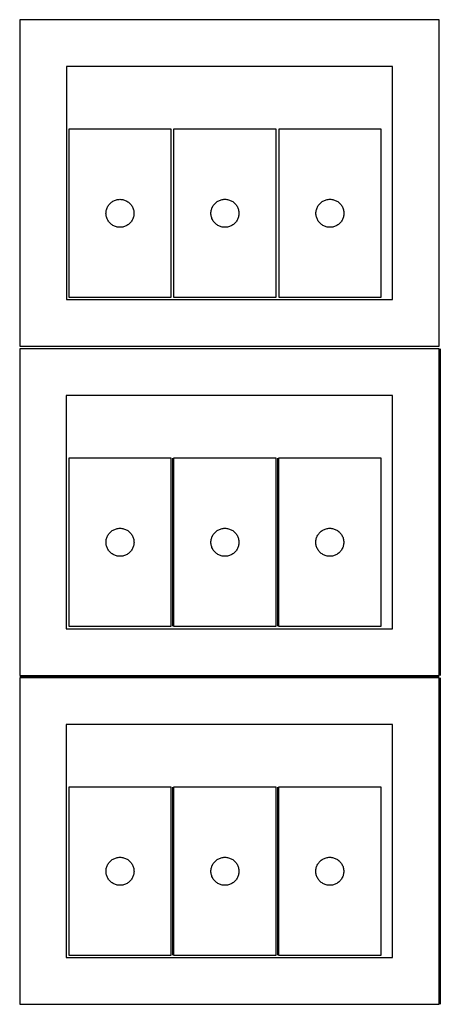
# Model space of a CAD drawing. Header units: millimetres. Extents: x 7 to 1243, y 7 to 2493.
# Tile 3 of 16: x 550 to 820, y 7 to 640. Entities that reach past the tile are written whole.
import ezdxf

# ---------------------------------------------------------------- set-up
doc = ezdxf.new("R2010")
doc.units = ezdxf.units.MM
doc.layers.add('COMMON', color=5, linetype='CONTINUOUS', true_color=0x0000ff)
doc.layers.add('CUT', color=7, linetype='CONTINUOUS', true_color=0x000000)

msp = doc.modelspace()

# ---------------------------------------------------------------- linework, layer by layer
at = {"layer": 'COMMON'}
for p, q in [((820.270967, 428.020967), (820.270967, 218.020967)), ((647.869627, 357.573211), (647.869627, 249.573211)), ((715.369628, 357.573211), (715.369628, 249.573211)), ((549.520967, 217.270966), (819.520967, 217.270966)), ((820.270967, 216.520966), (820.270967, 6.520966)), ((647.869627, 146.052246), (647.869627, 38.052246)), ((715.369628, 146.052246), (715.369628, 38.052246))]:
    msp.add_line(p, q, dxfattribs=at)
at = {"layer": 'CUT'}
for p, q in [((819.562896, 639.562897), (549.562896, 639.562897)), ((549.562896, 639.562897), (549.562896, 429.562897)), ((819.562896, 429.562897), (819.562896, 639.562897)), ((789.562896, 609.562897), (579.562896, 609.562897)), ((579.562896, 609.562897), (579.562896, 459.562897)), ((789.562896, 459.562897), (789.562896, 609.562897)), ((647.077219, 569.079378), (581.077219, 569.079378)), ((581.077219, 569.079378), (581.077219, 461.079378)), ((647.077219, 461.079378), (647.077219, 569.079378)), ((648.619628, 569.094177), (648.619628, 461.094177)), ((714.619628, 569.094177), (648.619628, 569.094177)), ((714.619628, 461.094177), (714.619628, 569.094177)), ((782.220232, 569.091707), (716.220232, 569.091707)), ((716.220232, 569.091707), (716.220232, 461.091707)), ((782.220232, 461.091707), (782.220232, 569.091707)), ((606.005364, 519.059976), (606.28299, 519.579378)), ((606.28299, 519.579378), (606.593993, 520.07951)), ((606.593993, 520.07951), (606.937039, 520.558231)), ((606.937039, 520.558231), (607.310661, 521.01349)), ((607.310661, 521.01349), (607.713258, 521.443339)), ((607.713258, 521.443339), (608.143107, 521.845936)), ((608.143107, 521.845936), (608.598366, 522.219558)), ((608.598366, 522.219558), (609.077087, 522.562604)), ((609.077087, 522.562604), (609.577219, 522.873606)), ((609.577219, 522.873606), (610.096621, 523.151232)), ((610.096621, 523.151232), (610.633068, 523.394293)), ((610.633068, 523.394293), (611.184264, 523.601749)), ((611.184264, 523.601749), (611.747848, 523.77271)), ((611.747848, 523.77271), (612.321406, 523.906445)), ((612.321406, 523.906445), (612.902483, 524.002381)), ((612.902483, 524.002381), (613.488591, 524.060108)), ((613.488591, 524.060108), (614.077219, 524.079378)), ((614.077219, 524.079378), (614.665847, 524.060108)), ((614.665847, 524.060108), (615.251955, 524.002381)), ((615.251955, 524.002381), (615.833032, 523.906445)), ((615.833032, 523.906445), (616.406591, 523.77271)), ((616.406591, 523.77271), (616.970174, 523.601749)), ((616.970174, 523.601749), (617.52137, 523.394293)), ((617.52137, 523.394293), (618.057817, 523.151232)), ((618.057817, 523.151232), (618.577219, 522.873606)), ((618.577219, 522.873606), (619.077351, 522.562604)), ((619.077351, 522.562604), (619.556072, 522.219558)), ((619.556072, 522.219558), (620.011331, 521.845936)), ((620.011331, 521.845936), (620.44118, 521.443339)), ((620.44118, 521.443339), (620.843777, 521.01349)), ((620.843777, 521.01349), (621.217399, 520.558231)), ((621.217399, 520.558231), (621.560446, 520.07951)), ((621.560446, 520.07951), (621.871448, 519.579378)), ((621.871448, 519.579378), (622.149074, 519.059976)), ((673.547773, 519.074775), (673.825399, 519.594177)), ((673.825399, 519.594177), (674.136401, 520.094309)), ((674.136401, 520.094309), (674.479448, 520.57303)), ((674.479448, 520.57303), (674.85307, 521.028289)), ((674.85307, 521.028289), (675.255667, 521.458138)), ((675.255667, 521.458138), (675.685516, 521.860735)), ((675.685516, 521.860735), (676.140775, 522.234357)), ((676.140775, 522.234357), (676.619496, 522.577403)), ((676.619496, 522.577403), (677.119628, 522.888405)), ((677.119628, 522.888405), (677.63903, 523.166032)), ((677.63903, 523.166032), (678.175477, 523.409093)), ((678.175477, 523.409093), (678.726673, 523.616548)), ((678.726673, 523.616548), (679.290257, 523.787509)), ((679.290257, 523.787509), (679.863815, 523.921244)), ((679.863815, 523.921244), (680.444892, 524.017181)), ((680.444892, 524.017181), (681.031, 524.074907)), ((681.031, 524.074907), (681.619628, 524.094177)), ((681.619628, 524.094177), (682.208256, 524.074907)), ((682.208256, 524.074907), (682.794364, 524.017181)), ((682.794364, 524.017181), (683.375441, 523.921244)), ((683.375441, 523.921244), (683.948999, 523.787509)), ((683.948999, 523.787509), (684.512583, 523.616548)), ((684.512583, 523.616548), (685.063779, 523.409093)), ((685.063779, 523.409093), (685.600226, 523.166032)), ((685.600226, 523.166032), (686.119628, 522.888405)), ((686.119628, 522.888405), (686.61976, 522.577403)), ((686.61976, 522.577403), (687.098481, 522.234357)), ((687.098481, 522.234357), (687.55374, 521.860735)), ((687.55374, 521.860735), (687.983589, 521.458138)), ((687.983589, 521.458138), (688.386186, 521.028289)), ((688.386186, 521.028289), (688.759808, 520.57303)), ((688.759808, 520.57303), (689.102854, 520.094309)), ((689.102854, 520.094309), (689.413857, 519.594177)), ((689.413857, 519.594177), (689.691483, 519.074775)), ((741.148377, 519.072305), (741.426003, 519.591707)), ((741.426003, 519.591707), (741.737006, 520.091839)), ((741.737006, 520.091839), (742.080052, 520.57056)), ((742.080052, 520.57056), (742.453674, 521.025819)), ((742.453674, 521.025819), (742.856271, 521.455668)), ((742.856271, 521.455668), (743.28612, 521.858265)), ((743.28612, 521.858265), (743.741379, 522.231887)), ((743.741379, 522.231887), (744.2201, 522.574933)), ((744.2201, 522.574933), (744.720232, 522.885935)), ((744.720232, 522.885935), (745.239634, 523.163561)), ((745.239634, 523.163561), (745.776081, 523.406623)), ((745.776081, 523.406623), (746.327277, 523.614078)), ((746.327277, 523.614078), (746.890861, 523.785039)), ((746.890861, 523.785039), (747.464419, 523.918774)), ((747.464419, 523.918774), (748.045496, 524.014711)), ((748.045496, 524.014711), (748.631604, 524.072437)), ((748.631604, 524.072437), (749.220232, 524.091707)), ((749.220232, 524.091707), (749.80886, 524.072437)), ((749.80886, 524.072437), (750.394968, 524.014711)), ((750.394968, 524.014711), (750.976045, 523.918774)), ((750.976045, 523.918774), (751.549604, 523.785039)), ((751.549604, 523.785039), (752.113187, 523.614078)), ((752.113187, 523.614078), (752.664383, 523.406623)), ((752.664383, 523.406623), (753.20083, 523.163561)), ((753.20083, 523.163561), (753.720232, 522.885935)), ((753.720232, 522.885935), (754.220364, 522.574933)), ((754.220364, 522.574933), (754.699085, 522.231887)), ((754.699085, 522.231887), (755.154344, 521.858265)), ((755.154344, 521.858265), (755.584193, 521.455668)), ((755.584193, 521.455668), (755.98679, 521.025819)), ((755.98679, 521.025819), (756.360412, 520.57056)), ((756.360412, 520.57056), (756.703459, 520.091839)), ((756.703459, 520.091839), (757.014461, 519.591707)), ((757.014461, 519.591707), (757.292087, 519.072305)), ((605.077219, 515.079378), (605.096489, 515.668006)), ((605.096489, 514.490749), (605.077219, 515.079378)), ((605.096489, 515.668006), (605.154215, 516.254113)), ((605.154215, 513.904642), (605.096489, 514.490749)), ((605.154215, 516.254113), (605.250152, 516.835191)), ((605.250152, 513.323565), (605.154215, 513.904642)), ((605.250152, 516.835191), (605.383887, 517.408749)), ((605.383887, 512.750006), (605.250152, 513.323565)), ((605.383887, 517.408749), (605.554848, 517.972333)), ((605.554848, 517.972333), (605.762303, 518.523529)), ((605.762303, 518.523529), (606.005364, 519.059976)), ((622.149074, 519.059976), (622.392135, 518.523529)), ((622.392135, 518.523529), (622.59959, 517.972333)), ((622.59959, 517.972333), (622.770552, 517.408749)), ((622.770552, 517.408749), (622.904287, 516.835191)), ((622.904287, 513.323565), (622.770552, 512.750006)), ((622.904287, 516.835191), (623.000223, 516.254113)), ((623.000223, 513.904642), (622.904287, 513.323565)), ((623.000223, 516.254113), (623.057949, 515.668006)), ((623.057949, 514.490749), (623.000223, 513.904642)), ((623.057949, 515.668006), (623.077219, 515.079378)), ((623.077219, 515.079378), (623.057949, 514.490749)), ((672.619628, 515.094177), (672.638898, 515.682805)), ((672.638898, 514.505549), (672.619628, 515.094177)), ((672.638898, 515.682805), (672.696624, 516.268913)), ((672.696624, 513.919441), (672.638898, 514.505549)), ((672.696624, 516.268913), (672.79256, 516.84999)), ((672.79256, 513.338364), (672.696624, 513.919441)), ((672.79256, 516.84999), (672.926295, 517.423548)), ((672.926295, 512.764805), (672.79256, 513.338364)), ((672.926295, 517.423548), (673.097257, 517.987132)), ((673.097257, 512.201222), (672.926295, 512.764805)), ((673.097257, 517.987132), (673.304712, 518.538328)), ((673.304712, 518.538328), (673.547773, 519.074775)), ((689.691483, 519.074775), (689.934544, 518.538328)), ((689.934544, 518.538328), (690.141999, 517.987132)), ((690.141999, 517.987132), (690.31296, 517.423548)), ((690.31296, 512.764805), (690.141999, 512.201222)), ((690.31296, 517.423548), (690.446695, 516.84999)), ((690.446695, 513.338364), (690.31296, 512.764805)), ((690.446695, 516.84999), (690.542632, 516.268913)), ((690.542632, 513.919441), (690.446695, 513.338364)), ((690.542632, 516.268913), (690.600358, 515.682805)), ((690.600358, 514.505549), (690.542632, 513.919441)), ((690.600358, 515.682805), (690.619628, 515.094177)), ((690.619628, 515.094177), (690.600358, 514.505549)), ((740.220232, 515.091707), (740.239502, 515.680335)), ((740.239502, 514.503079), (740.220232, 515.091707)), ((740.239502, 515.680335), (740.297228, 516.266442)), ((740.297228, 513.916971), (740.239502, 514.503079)), ((740.297228, 516.266442), (740.393165, 516.84752)), ((740.393165, 513.335894), (740.297228, 513.916971)), ((740.393165, 516.84752), (740.5269, 517.421078)), ((740.5269, 512.762335), (740.393165, 513.335894)), ((740.5269, 517.421078), (740.697861, 517.984662)), ((740.697861, 517.984662), (740.905316, 518.535858)), ((740.905316, 518.535858), (741.148377, 519.072305)), ((757.292087, 519.072305), (757.535148, 518.535858)), ((757.535148, 518.535858), (757.742603, 517.984662)), ((757.742603, 517.984662), (757.913565, 517.421078)), ((757.913565, 517.421078), (758.0473, 516.84752)), ((758.0473, 513.335894), (757.913565, 512.762335)), ((758.0473, 516.84752), (758.143236, 516.266442)), ((758.143236, 513.916971), (758.0473, 513.335894)), ((758.143236, 516.266442), (758.200962, 515.680335)), ((758.200962, 514.503079), (758.143236, 513.916971)), ((758.200962, 515.680335), (758.220232, 515.091707)), ((758.220232, 515.091707), (758.200962, 514.503079)), ((605.554848, 512.186422), (605.383887, 512.750006)), ((605.762303, 511.635227), (605.554848, 512.186422)), ((606.005364, 511.098779), (605.762303, 511.635227)), ((606.28299, 510.579378), (606.005364, 511.098779)), ((606.593993, 510.079246), (606.28299, 510.579378)), ((606.937039, 509.600525), (606.593993, 510.079246)), ((607.310661, 509.145265), (606.937039, 509.600525)), ((607.713258, 508.715417), (607.310661, 509.145265)), ((608.143107, 508.312819), (607.713258, 508.715417)), ((608.598366, 507.939198), (608.143107, 508.312819)), ((609.077087, 507.596151), (608.598366, 507.939198)), ((609.577219, 507.285149), (609.077087, 507.596151)), ((610.096621, 507.007523), (609.577219, 507.285149)), ((610.633068, 506.764462), (610.096621, 507.007523)), ((611.184264, 506.557006), (610.633068, 506.764462)), ((611.747848, 506.386045), (611.184264, 506.557006)), ((616.970174, 506.557006), (616.406591, 506.386045)), ((617.52137, 506.764462), (616.970174, 506.557006)), ((618.057817, 507.007523), (617.52137, 506.764462)), ((618.577219, 507.285149), (618.057817, 507.007523)), ((619.077351, 507.596151), (618.577219, 507.285149)), ((619.556072, 507.939198), (619.077351, 507.596151)), ((620.011331, 508.312819), (619.556072, 507.939198)), ((620.44118, 508.715417), (620.011331, 508.312819)), ((620.843777, 509.145265), (620.44118, 508.715417)), ((621.217399, 509.600525), (620.843777, 509.145265)), ((621.560446, 510.079246), (621.217399, 509.600525)), ((621.871448, 510.579378), (621.560446, 510.079246)), ((622.149074, 511.098779), (621.871448, 510.579378)), ((622.392135, 511.635227), (622.149074, 511.098779)), ((622.59959, 512.186422), (622.392135, 511.635227)), ((622.770552, 512.750006), (622.59959, 512.186422)), ((673.304712, 511.650026), (673.097257, 512.201222)), ((673.547773, 511.113579), (673.304712, 511.650026)), ((673.825399, 510.594177), (673.547773, 511.113579)), ((674.136401, 510.094045), (673.825399, 510.594177)), ((674.479448, 509.615324), (674.136401, 510.094045)), ((674.85307, 509.160065), (674.479448, 509.615324)), ((675.255667, 508.730216), (674.85307, 509.160065)), ((675.685516, 508.327619), (675.255667, 508.730216)), ((676.140775, 507.953997), (675.685516, 508.327619)), ((676.619496, 507.61095), (676.140775, 507.953997)), ((677.119628, 507.299948), (676.619496, 507.61095)), ((677.63903, 507.022322), (677.119628, 507.299948)), ((678.175477, 506.779261), (677.63903, 507.022322)), ((678.726673, 506.571806), (678.175477, 506.779261)), ((679.290257, 506.400844), (678.726673, 506.571806)), ((684.512583, 506.571806), (683.948999, 506.400844)), ((685.063779, 506.779261), (684.512583, 506.571806)), ((685.600226, 507.022322), (685.063779, 506.779261)), ((686.119628, 507.299948), (685.600226, 507.022322)), ((686.61976, 507.61095), (686.119628, 507.299948)), ((687.098481, 507.953997), (686.61976, 507.61095)), ((687.55374, 508.327619), (687.098481, 507.953997)), ((687.983589, 508.730216), (687.55374, 508.327619)), ((688.386186, 509.160065), (687.983589, 508.730216)), ((688.759808, 509.615324), (688.386186, 509.160065)), ((689.102854, 510.094045), (688.759808, 509.615324)), ((689.413857, 510.594177), (689.102854, 510.094045)), ((689.691483, 511.113579), (689.413857, 510.594177)), ((689.934544, 511.650026), (689.691483, 511.113579)), ((690.141999, 512.201222), (689.934544, 511.650026)), ((740.697861, 512.198752), (740.5269, 512.762335)), ((740.905316, 511.647556), (740.697861, 512.198752)), ((741.148377, 511.111109), (740.905316, 511.647556)), ((741.426003, 510.591707), (741.148377, 511.111109)), ((741.737006, 510.091575), (741.426003, 510.591707)), ((742.080052, 509.612854), (741.737006, 510.091575)), ((742.453674, 509.157594), (742.080052, 509.612854)), ((742.856271, 508.727746), (742.453674, 509.157594)), ((743.28612, 508.325148), (742.856271, 508.727746)), ((743.741379, 507.951527), (743.28612, 508.325148)), ((744.2201, 507.60848), (743.741379, 507.951527)), ((744.720232, 507.297478), (744.2201, 507.60848)), ((745.239634, 507.019852), (744.720232, 507.297478)), ((745.776081, 506.776791), (745.239634, 507.019852)), ((746.327277, 506.569336), (745.776081, 506.776791)), ((746.890861, 506.398374), (746.327277, 506.569336)), ((752.113187, 506.569336), (751.549604, 506.398374)), ((752.664383, 506.776791), (752.113187, 506.569336)), ((753.20083, 507.019852), (752.664383, 506.776791)), ((753.720232, 507.297478), (753.20083, 507.019852)), ((754.220364, 507.60848), (753.720232, 507.297478)), ((754.699085, 507.951527), (754.220364, 507.60848)), ((755.154344, 508.325148), (754.699085, 507.951527)), ((755.584193, 508.727746), (755.154344, 508.325148)), ((755.98679, 509.157594), (755.584193, 508.727746)), ((756.360412, 509.612854), (755.98679, 509.157594)), ((756.703459, 510.091575), (756.360412, 509.612854)), ((757.014461, 510.591707), (756.703459, 510.091575)), ((757.292087, 511.111109), (757.014461, 510.591707)), ((757.535148, 511.647556), (757.292087, 511.111109)), ((757.742603, 512.198752), (757.535148, 511.647556)), ((757.913565, 512.762335), (757.742603, 512.198752)), ((612.321406, 506.25231), (611.747848, 506.386045)), ((612.902483, 506.156374), (612.321406, 506.25231)), ((613.488591, 506.098647), (612.902483, 506.156374)), ((614.077219, 506.079378), (613.488591, 506.098647)), ((614.665847, 506.098647), (614.077219, 506.079378)), ((615.251955, 506.156374), (614.665847, 506.098647)), ((615.833032, 506.25231), (615.251955, 506.156374)), ((616.406591, 506.386045), (615.833032, 506.25231)), ((679.863815, 506.267109), (679.290257, 506.400844)), ((680.444892, 506.171173), (679.863815, 506.267109)), ((681.031, 506.113447), (680.444892, 506.171173)), ((681.619628, 506.094177), (681.031, 506.113447)), ((682.208256, 506.113447), (681.619628, 506.094177)), ((682.794364, 506.171173), (682.208256, 506.113447)), ((683.375441, 506.267109), (682.794364, 506.171173)), ((683.948999, 506.400844), (683.375441, 506.267109)), ((747.464419, 506.264639), (746.890861, 506.398374)), ((748.045496, 506.168703), (747.464419, 506.264639)), ((748.631604, 506.110976), (748.045496, 506.168703)), ((749.220232, 506.091707), (748.631604, 506.110976)), ((749.80886, 506.110976), (749.220232, 506.091707)), ((750.394968, 506.168703), (749.80886, 506.110976)), ((750.976045, 506.264639), (750.394968, 506.168703)), ((751.549604, 506.398374), (750.976045, 506.264639)), ((579.562896, 459.562897), (789.562896, 459.562897)), ((581.077219, 461.079378), (647.077219, 461.079378)), ((648.619628, 461.094177), (714.619628, 461.094177)), ((716.220232, 461.091707), (782.220232, 461.091707)), ((819.520967, 428.020967), (549.520967, 428.020967)), ((549.520967, 428.020967), (549.520967, 218.020967)), ((549.562896, 429.562897), (819.562896, 429.562897)), ((819.520967, 218.020967), (819.520967, 428.020967)), ((789.520967, 398.020967), (579.520967, 398.020967)), ((579.520967, 398.020967), (579.520967, 248.020967)), ((789.520967, 248.020967), (789.520967, 398.020967)), ((647.119627, 357.573211), (581.119627, 357.573211)), ((581.119627, 357.573211), (581.119627, 249.573211)), ((647.119627, 249.573211), (647.119627, 357.573211)), ((648.619628, 357.573211), (648.619628, 249.573211)), ((714.619628, 357.573211), (648.619628, 357.573211)), ((714.619628, 249.573211), (714.619628, 357.573211)), ((782.119629, 357.573211), (716.119629, 357.573211)), ((716.119629, 357.573211), (716.119629, 249.573211)), ((782.119629, 249.573211), (782.119629, 357.573211)), ((607.755666, 309.937172), (608.185515, 310.33977)), ((608.185515, 310.33977), (608.640774, 310.713391)), ((608.640774, 310.713391), (609.119495, 311.056438)), ((609.119495, 311.056438), (609.619627, 311.36744)), ((609.619627, 311.36744), (610.139029, 311.645066)), ((610.139029, 311.645066), (610.675476, 311.888127)), ((610.675476, 311.888127), (611.226672, 312.095582)), ((611.226672, 312.095582), (611.790256, 312.266544)), ((611.790256, 312.266544), (612.363814, 312.400279)), ((612.363814, 312.400279), (612.944891, 312.496215)), ((612.944891, 312.496215), (613.530999, 312.553942)), ((613.530999, 312.553942), (614.119627, 312.573211)), ((614.119627, 312.573211), (614.708255, 312.553942)), ((614.708255, 312.553942), (615.294363, 312.496215)), ((615.294363, 312.496215), (615.87544, 312.400279)), ((615.87544, 312.400279), (616.448998, 312.266544)), ((616.448998, 312.266544), (617.012582, 312.095582)), ((617.012582, 312.095582), (617.563778, 311.888127)), ((617.563778, 311.888127), (618.100225, 311.645066)), ((618.100225, 311.645066), (618.619627, 311.36744)), ((618.619627, 311.36744), (619.119759, 311.056438)), ((619.119759, 311.056438), (619.59848, 310.713391)), ((619.59848, 310.713391), (620.053739, 310.33977)), ((620.053739, 310.33977), (620.483588, 309.937172)), ((675.255667, 309.937172), (675.685516, 310.33977)), ((675.685516, 310.33977), (676.140775, 310.713391)), ((676.140775, 310.713391), (676.619496, 311.056438)), ((676.619496, 311.056438), (677.119628, 311.36744)), ((677.119628, 311.36744), (677.63903, 311.645066)), ((677.63903, 311.645066), (678.175477, 311.888127)), ((678.175477, 311.888127), (678.726673, 312.095582)), ((678.726673, 312.095582), (679.290257, 312.266544)), ((679.290257, 312.266544), (679.863815, 312.400279)), ((679.863815, 312.400279), (680.444892, 312.496215)), ((680.444892, 312.496215), (681.031, 312.553942)), ((681.031, 312.553942), (681.619628, 312.573211)), ((681.619628, 312.573211), (682.208256, 312.553942)), ((682.208256, 312.553942), (682.794364, 312.496215)), ((682.794364, 312.496215), (683.375441, 312.400279)), ((683.375441, 312.400279), (683.948999, 312.266544)), ((683.948999, 312.266544), (684.512583, 312.095582)), ((684.512583, 312.095582), (685.063779, 311.888127)), ((685.063779, 311.888127), (685.600226, 311.645066)), ((685.600226, 311.645066), (686.119628, 311.36744)), ((686.119628, 311.36744), (686.61976, 311.056438)), ((686.61976, 311.056438), (687.098481, 310.713391)), ((687.098481, 310.713391), (687.55374, 310.33977)), ((687.55374, 310.33977), (687.983589, 309.937172)), ((742.755668, 309.937172), (743.185517, 310.33977)), ((743.185517, 310.33977), (743.640776, 310.713391)), ((743.640776, 310.713391), (744.119497, 311.056438)), ((744.119497, 311.056438), (744.619629, 311.36744)), ((744.619629, 311.36744), (745.139031, 311.645066)), ((745.139031, 311.645066), (745.675478, 311.888127)), ((745.675478, 311.888127), (746.226674, 312.095582)), ((746.226674, 312.095582), (746.790258, 312.266544)), ((746.790258, 312.266544), (747.363816, 312.400279)), ((747.363816, 312.400279), (747.944893, 312.496215)), ((747.944893, 312.496215), (748.531001, 312.553942)), ((748.531001, 312.553942), (749.119629, 312.573211)), ((749.119629, 312.573211), (749.708257, 312.553942)), ((749.708257, 312.553942), (750.294365, 312.496215)), ((750.294365, 312.496215), (750.875442, 312.400279)), ((750.875442, 312.400279), (751.449, 312.266544)), ((751.449, 312.266544), (752.012584, 312.095582)), ((752.012584, 312.095582), (752.56378, 311.888127)), ((752.56378, 311.888127), (753.100227, 311.645066)), ((753.100227, 311.645066), (753.619629, 311.36744)), ((753.619629, 311.36744), (754.119761, 311.056438)), ((754.119761, 311.056438), (754.598482, 310.713391)), ((754.598482, 310.713391), (755.053741, 310.33977)), ((755.053741, 310.33977), (755.48359, 309.937172)), ((605.119627, 303.573211), (605.138897, 304.161839)), ((605.138897, 304.161839), (605.196623, 304.747947)), ((605.196623, 304.747947), (605.292559, 305.329024)), ((605.292559, 305.329024), (605.426294, 305.902583)), ((605.426294, 305.902583), (605.597256, 306.466166)), ((605.597256, 306.466166), (605.804711, 307.017362)), ((605.804711, 307.017362), (606.047772, 307.553809)), ((606.047772, 307.553809), (606.325398, 308.073211)), ((606.325398, 308.073211), (606.6364, 308.573343)), ((606.6364, 308.573343), (606.979447, 309.052064)), ((606.979447, 309.052064), (607.353069, 309.507324)), ((607.353069, 309.507324), (607.755666, 309.937172)), ((620.483588, 309.937172), (620.886185, 309.507324)), ((620.886185, 309.507324), (621.259807, 309.052064)), ((621.259807, 309.052064), (621.602853, 308.573343)), ((621.602853, 308.573343), (621.913856, 308.073211)), ((621.913856, 308.073211), (622.191482, 307.553809)), ((622.191482, 307.553809), (622.434543, 307.017362)), ((622.434543, 307.017362), (622.641998, 306.466166)), ((622.641998, 306.466166), (622.812959, 305.902583)), ((622.812959, 305.902583), (622.946694, 305.329024)), ((622.946694, 305.329024), (623.042631, 304.747947)), ((623.042631, 304.747947), (623.100357, 304.161839)), ((623.100357, 304.161839), (623.119627, 303.573211)), ((672.619628, 303.573211), (672.638898, 304.161839)), ((672.638898, 304.161839), (672.696624, 304.747947)), ((672.696624, 304.747947), (672.79256, 305.329024)), ((672.79256, 305.329024), (672.926295, 305.902583)), ((672.926295, 305.902583), (673.097257, 306.466166)), ((673.097257, 306.466166), (673.304712, 307.017362)), ((673.304712, 307.017362), (673.547773, 307.553809)), ((673.547773, 307.553809), (673.825399, 308.073211)), ((673.825399, 308.073211), (674.136401, 308.573343)), ((674.136401, 308.573343), (674.479448, 309.052064)), ((674.479448, 309.052064), (674.85307, 309.507324)), ((674.85307, 309.507324), (675.255667, 309.937172)), ((687.983589, 309.937172), (688.386186, 309.507324)), ((688.386186, 309.507324), (688.759808, 309.052064)), ((688.759808, 309.052064), (689.102854, 308.573343)), ((689.102854, 308.573343), (689.413857, 308.073211)), ((689.413857, 308.073211), (689.691483, 307.553809)), ((689.691483, 307.553809), (689.934544, 307.017362)), ((689.934544, 307.017362), (690.141999, 306.466166)), ((690.141999, 306.466166), (690.31296, 305.902583)), ((690.31296, 305.902583), (690.446695, 305.329024)), ((690.446695, 305.329024), (690.542632, 304.747947)), ((690.542632, 304.747947), (690.600358, 304.161839)), ((690.600358, 304.161839), (690.619628, 303.573211)), ((740.119629, 303.573211), (740.138899, 304.161839)), ((740.138899, 304.161839), (740.196625, 304.747947)), ((740.196625, 304.747947), (740.292561, 305.329024)), ((740.292561, 305.329024), (740.426296, 305.902583)), ((740.426296, 305.902583), (740.597258, 306.466166)), ((740.597258, 306.466166), (740.804713, 307.017362)), ((740.804713, 307.017362), (741.047774, 307.553809)), ((741.047774, 307.553809), (741.3254, 308.073211)), ((741.3254, 308.073211), (741.636402, 308.573343)), ((741.636402, 308.573343), (741.979449, 309.052064)), ((741.979449, 309.052064), (742.353071, 309.507324)), ((742.353071, 309.507324), (742.755668, 309.937172)), ((755.48359, 309.937172), (755.886187, 309.507324)), ((755.886187, 309.507324), (756.259809, 309.052064)), ((756.259809, 309.052064), (756.602855, 308.573343)), ((756.602855, 308.573343), (756.913858, 308.073211)), ((756.913858, 308.073211), (757.191484, 307.553809)), ((757.191484, 307.553809), (757.434545, 307.017362)), ((757.434545, 307.017362), (757.642, 306.466166)), ((757.642, 306.466166), (757.812961, 305.902583)), ((757.812961, 305.902583), (757.946696, 305.329024)), ((757.946696, 305.329024), (758.042633, 304.747947)), ((758.042633, 304.747947), (758.100359, 304.161839)), ((758.100359, 304.161839), (758.119629, 303.573211)), ((605.138897, 302.984583), (605.119627, 303.573211)), ((605.196623, 302.398476), (605.138897, 302.984583)), ((605.292559, 301.817398), (605.196623, 302.398476)), ((605.426294, 301.24384), (605.292559, 301.817398)), ((605.597256, 300.680256), (605.426294, 301.24384)), ((605.804711, 300.12906), (605.597256, 300.680256)), ((606.047772, 299.592613), (605.804711, 300.12906)), ((606.325398, 299.073211), (606.047772, 299.592613)), ((606.6364, 298.573079), (606.325398, 299.073211)), ((606.979447, 298.094358), (606.6364, 298.573079)), ((607.353069, 297.639099), (606.979447, 298.094358)), ((607.755666, 297.20925), (607.353069, 297.639099)), ((620.886185, 297.639099), (620.483588, 297.20925)), ((621.259807, 298.094358), (620.886185, 297.639099)), ((621.602853, 298.573079), (621.259807, 298.094358)), ((621.913856, 299.073211), (621.602853, 298.573079)), ((622.191482, 299.592613), (621.913856, 299.073211)), ((622.434543, 300.12906), (622.191482, 299.592613)), ((622.641998, 300.680256), (622.434543, 300.12906)), ((622.812959, 301.24384), (622.641998, 300.680256)), ((622.946694, 301.817398), (622.812959, 301.24384)), ((623.042631, 302.398476), (622.946694, 301.817398)), ((623.100357, 302.984583), (623.042631, 302.398476)), ((623.119627, 303.573211), (623.100357, 302.984583)), ((672.638898, 302.984583), (672.619628, 303.573211)), ((672.696624, 302.398476), (672.638898, 302.984583)), ((672.79256, 301.817398), (672.696624, 302.398476)), ((672.926295, 301.24384), (672.79256, 301.817398)), ((673.097257, 300.680256), (672.926295, 301.24384)), ((673.304712, 300.12906), (673.097257, 300.680256)), ((673.547773, 299.592613), (673.304712, 300.12906)), ((673.825399, 299.073211), (673.547773, 299.592613)), ((674.136401, 298.573079), (673.825399, 299.073211)), ((674.479448, 298.094358), (674.136401, 298.573079)), ((674.85307, 297.639099), (674.479448, 298.094358)), ((675.255667, 297.20925), (674.85307, 297.639099)), ((688.386186, 297.639099), (687.983589, 297.20925)), ((688.759808, 298.094358), (688.386186, 297.639099)), ((689.102854, 298.573079), (688.759808, 298.094358)), ((689.413857, 299.073211), (689.102854, 298.573079)), ((689.691483, 299.592613), (689.413857, 299.073211)), ((689.934544, 300.12906), (689.691483, 299.592613)), ((690.141999, 300.680256), (689.934544, 300.12906)), ((690.31296, 301.24384), (690.141999, 300.680256)), ((690.446695, 301.817398), (690.31296, 301.24384)), ((690.542632, 302.398476), (690.446695, 301.817398)), ((690.600358, 302.984583), (690.542632, 302.398476)), ((690.619628, 303.573211), (690.600358, 302.984583)), ((740.138899, 302.984583), (740.119629, 303.573211)), ((740.196625, 302.398476), (740.138899, 302.984583)), ((740.292561, 301.817398), (740.196625, 302.398476)), ((740.426296, 301.24384), (740.292561, 301.817398)), ((740.597258, 300.680256), (740.426296, 301.24384)), ((740.804713, 300.12906), (740.597258, 300.680256)), ((741.047774, 299.592613), (740.804713, 300.12906)), ((741.3254, 299.073211), (741.047774, 299.592613)), ((741.636402, 298.573079), (741.3254, 299.073211)), ((741.979449, 298.094358), (741.636402, 298.573079)), ((742.353071, 297.639099), (741.979449, 298.094358)), ((742.755668, 297.20925), (742.353071, 297.639099)), ((755.886187, 297.639099), (755.48359, 297.20925)), ((756.259809, 298.094358), (755.886187, 297.639099)), ((756.602855, 298.573079), (756.259809, 298.094358)), ((756.913858, 299.073211), (756.602855, 298.573079)), ((757.191484, 299.592613), (756.913858, 299.073211)), ((757.434545, 300.12906), (757.191484, 299.592613)), ((757.642, 300.680256), (757.434545, 300.12906)), ((757.812961, 301.24384), (757.642, 300.680256)), ((757.946696, 301.817398), (757.812961, 301.24384)), ((758.042633, 302.398476), (757.946696, 301.817398)), ((758.100359, 302.984583), (758.042633, 302.398476)), ((758.119629, 303.573211), (758.100359, 302.984583)), ((608.185515, 296.806653), (607.755666, 297.20925)), ((608.640774, 296.433031), (608.185515, 296.806653)), ((609.119495, 296.089985), (608.640774, 296.433031)), ((609.619627, 295.778983), (609.119495, 296.089985)), ((610.139029, 295.501357), (609.619627, 295.778983)), ((610.675476, 295.258295), (610.139029, 295.501357)), ((611.226672, 295.05084), (610.675476, 295.258295)), ((611.790256, 294.879879), (611.226672, 295.05084)), ((612.363814, 294.746144), (611.790256, 294.879879)), ((612.944891, 294.650208), (612.363814, 294.746144)), ((613.530999, 294.592481), (612.944891, 294.650208)), ((614.119627, 294.573211), (613.530999, 294.592481)), ((614.708255, 294.592481), (614.119627, 294.573211)), ((615.294363, 294.650208), (614.708255, 294.592481)), ((615.87544, 294.746144), (615.294363, 294.650208)), ((616.448998, 294.879879), (615.87544, 294.746144)), ((617.012582, 295.05084), (616.448998, 294.879879)), ((617.563778, 295.258295), (617.012582, 295.05084)), ((618.100225, 295.501357), (617.563778, 295.258295)), ((618.619627, 295.778983), (618.100225, 295.501357)), ((619.119759, 296.089985), (618.619627, 295.778983)), ((619.59848, 296.433031), (619.119759, 296.089985)), ((620.053739, 296.806653), (619.59848, 296.433031)), ((620.483588, 297.20925), (620.053739, 296.806653)), ((675.685516, 296.806653), (675.255667, 297.20925)), ((676.140775, 296.433031), (675.685516, 296.806653)), ((676.619496, 296.089985), (676.140775, 296.433031)), ((677.119628, 295.778983), (676.619496, 296.089985)), ((677.63903, 295.501357), (677.119628, 295.778983)), ((678.175477, 295.258295), (677.63903, 295.501357)), ((678.726673, 295.05084), (678.175477, 295.258295)), ((679.290257, 294.879879), (678.726673, 295.05084)), ((679.863815, 294.746144), (679.290257, 294.879879)), ((680.444892, 294.650208), (679.863815, 294.746144)), ((681.031, 294.592481), (680.444892, 294.650208)), ((681.619628, 294.573211), (681.031, 294.592481)), ((682.208256, 294.592481), (681.619628, 294.573211)), ((682.794364, 294.650208), (682.208256, 294.592481)), ((683.375441, 294.746144), (682.794364, 294.650208)), ((683.948999, 294.879879), (683.375441, 294.746144)), ((684.512583, 295.05084), (683.948999, 294.879879)), ((685.063779, 295.258295), (684.512583, 295.05084)), ((685.600226, 295.501357), (685.063779, 295.258295)), ((686.119628, 295.778983), (685.600226, 295.501357)), ((686.61976, 296.089985), (686.119628, 295.778983)), ((687.098481, 296.433031), (686.61976, 296.089985)), ((687.55374, 296.806653), (687.098481, 296.433031)), ((687.983589, 297.20925), (687.55374, 296.806653)), ((743.185517, 296.806653), (742.755668, 297.20925)), ((743.640776, 296.433031), (743.185517, 296.806653)), ((744.119497, 296.089985), (743.640776, 296.433031)), ((744.619629, 295.778983), (744.119497, 296.089985)), ((745.139031, 295.501357), (744.619629, 295.778983)), ((745.675478, 295.258295), (745.139031, 295.501357)), ((746.226674, 295.05084), (745.675478, 295.258295)), ((746.790258, 294.879879), (746.226674, 295.05084)), ((747.363816, 294.746144), (746.790258, 294.879879)), ((747.944893, 294.650208), (747.363816, 294.746144)), ((748.531001, 294.592481), (747.944893, 294.650208)), ((749.119629, 294.573211), (748.531001, 294.592481)), ((749.708257, 294.592481), (749.119629, 294.573211)), ((750.294365, 294.650208), (749.708257, 294.592481)), ((750.875442, 294.746144), (750.294365, 294.650208)), ((751.449, 294.879879), (750.875442, 294.746144)), ((752.012584, 295.05084), (751.449, 294.879879)), ((752.56378, 295.258295), (752.012584, 295.05084)), ((753.100227, 295.501357), (752.56378, 295.258295)), ((753.619629, 295.778983), (753.100227, 295.501357)), ((754.119761, 296.089985), (753.619629, 295.778983)), ((754.598482, 296.433031), (754.119761, 296.089985)), ((755.053741, 296.806653), (754.598482, 296.433031)), ((755.48359, 297.20925), (755.053741, 296.806653)), ((579.520967, 248.020967), (789.520967, 248.020967)), ((581.119627, 249.573211), (647.119627, 249.573211)), ((648.619628, 249.573211), (714.619628, 249.573211)), ((716.119629, 249.573211), (782.119629, 249.573211)), ((549.520967, 218.020967), (819.520967, 218.020967)), ((819.520967, 216.520966), (549.520967, 216.520966)), ((549.520967, 216.520966), (549.520967, 6.520966)), ((819.520967, 6.520966), (819.520967, 216.520966)), ((789.520967, 186.520966), (579.520967, 186.520966)), ((579.520967, 186.520966), (579.520967, 36.520966)), ((789.520967, 36.520966), (789.520967, 186.520966)), ((647.119627, 146.052246), (581.119627, 146.052246)), ((581.119627, 146.052246), (581.119627, 38.052246)), ((647.119627, 38.052246), (647.119627, 146.052246)), ((648.619628, 146.052246), (648.619628, 38.052246)), ((714.619628, 146.052246), (648.619628, 146.052246)), ((714.619628, 38.052246), (714.619628, 146.052246)), ((782.119629, 146.052246), (716.119629, 146.052246)), ((716.119629, 146.052246), (716.119629, 38.052246)), ((782.119629, 38.052246), (782.119629, 146.052246)), ((605.597256, 94.945201), (605.804711, 95.496397)), ((605.804711, 95.496397), (606.047772, 96.032844)), ((606.047772, 96.032844), (606.325398, 96.552246)), ((606.325398, 96.552246), (606.6364, 97.052378)), ((606.6364, 97.052378), (606.979447, 97.531099)), ((606.979447, 97.531099), (607.353069, 97.986358)), ((607.353069, 97.986358), (607.755666, 98.416207)), ((607.755666, 98.416207), (608.185515, 98.818804)), ((608.185515, 98.818804), (608.640774, 99.192426)), ((608.640774, 99.192426), (609.119495, 99.535472)), ((609.119495, 99.535472), (609.619627, 99.846474)), ((609.619627, 99.846474), (610.139029, 100.1241)), ((610.139029, 100.1241), (610.675476, 100.367161)), ((610.675476, 100.367161), (611.226672, 100.574617)), ((611.226672, 100.574617), (611.790256, 100.745578)), ((611.790256, 100.745578), (612.363814, 100.879313)), ((612.363814, 100.879313), (612.944891, 100.975249)), ((612.944891, 100.975249), (613.530999, 101.032976)), ((613.530999, 101.032976), (614.119627, 101.052246)), ((614.119627, 101.052246), (614.708255, 101.032976)), ((614.708255, 101.032976), (615.294363, 100.975249)), ((615.294363, 100.975249), (615.87544, 100.879313)), ((615.87544, 100.879313), (616.448998, 100.745578)), ((616.448998, 100.745578), (617.012582, 100.574617)), ((617.012582, 100.574617), (617.563778, 100.367161)), ((617.563778, 100.367161), (618.100225, 100.1241)), ((618.100225, 100.1241), (618.619627, 99.846474)), ((618.619627, 99.846474), (619.119759, 99.535472)), ((619.119759, 99.535472), (619.59848, 99.192426)), ((619.59848, 99.192426), (620.053739, 98.818804)), ((620.053739, 98.818804), (620.483588, 98.416207)), ((620.483588, 98.416207), (620.886185, 97.986358)), ((620.886185, 97.986358), (621.259807, 97.531099)), ((621.259807, 97.531099), (621.602853, 97.052378)), ((621.602853, 97.052378), (621.913856, 96.552246)), ((621.913856, 96.552246), (622.191482, 96.032844)), ((622.191482, 96.032844), (622.434543, 95.496397)), ((622.434543, 95.496397), (622.641998, 94.945201)), ((673.097257, 94.945201), (673.304712, 95.496397)), ((673.304712, 95.496397), (673.547773, 96.032844)), ((673.547773, 96.032844), (673.825399, 96.552246)), ((673.825399, 96.552246), (674.136401, 97.052378)), ((674.136401, 97.052378), (674.479448, 97.531099)), ((674.479448, 97.531099), (674.85307, 97.986358)), ((674.85307, 97.986358), (675.255667, 98.416207)), ((675.255667, 98.416207), (675.685516, 98.818804)), ((675.685516, 98.818804), (676.140775, 99.192426)), ((676.140775, 99.192426), (676.619496, 99.535472)), ((676.619496, 99.535472), (677.119628, 99.846474)), ((677.119628, 99.846474), (677.63903, 100.1241)), ((677.63903, 100.1241), (678.175477, 100.367161)), ((678.175477, 100.367161), (678.726673, 100.574617)), ((678.726673, 100.574617), (679.290257, 100.745578)), ((679.290257, 100.745578), (679.863815, 100.879313)), ((679.863815, 100.879313), (680.444892, 100.975249)), ((680.444892, 100.975249), (681.031, 101.032976)), ((681.031, 101.032976), (681.619628, 101.052246)), ((681.619628, 101.052246), (682.208256, 101.032976)), ((682.208256, 101.032976), (682.794364, 100.975249)), ((682.794364, 100.975249), (683.375441, 100.879313)), ((683.375441, 100.879313), (683.948999, 100.745578)), ((683.948999, 100.745578), (684.512583, 100.574617)), ((684.512583, 100.574617), (685.063779, 100.367161)), ((685.063779, 100.367161), (685.600226, 100.1241)), ((685.600226, 100.1241), (686.119628, 99.846474)), ((686.119628, 99.846474), (686.61976, 99.535472)), ((686.61976, 99.535472), (687.098481, 99.192426)), ((687.098481, 99.192426), (687.55374, 98.818804)), ((687.55374, 98.818804), (687.983589, 98.416207)), ((687.983589, 98.416207), (688.386186, 97.986358)), ((688.386186, 97.986358), (688.759808, 97.531099)), ((688.759808, 97.531099), (689.102854, 97.052378)), ((689.102854, 97.052378), (689.413857, 96.552246)), ((689.413857, 96.552246), (689.691483, 96.032844)), ((689.691483, 96.032844), (689.934544, 95.496397)), ((689.934544, 95.496397), (690.141999, 94.945201)), ((740.597258, 94.945201), (740.804713, 95.496397)), ((740.804713, 95.496397), (741.047774, 96.032844)), ((741.047774, 96.032844), (741.3254, 96.552246)), ((741.3254, 96.552246), (741.636402, 97.052378)), ((741.636402, 97.052378), (741.979449, 97.531099)), ((741.979449, 97.531099), (742.353071, 97.986358)), ((742.353071, 97.986358), (742.755668, 98.416207)), ((742.755668, 98.416207), (743.185517, 98.818804)), ((743.185517, 98.818804), (743.640776, 99.192426)), ((743.640776, 99.192426), (744.119497, 99.535472)), ((744.119497, 99.535472), (744.619629, 99.846474)), ((744.619629, 99.846474), (745.139031, 100.1241)), ((745.139031, 100.1241), (745.675478, 100.367161)), ((745.675478, 100.367161), (746.226674, 100.574617)), ((746.226674, 100.574617), (746.790258, 100.745578)), ((746.790258, 100.745578), (747.363816, 100.879313)), ((747.363816, 100.879313), (747.944893, 100.975249)), ((747.944893, 100.975249), (748.531001, 101.032976)), ((748.531001, 101.032976), (749.119629, 101.052246)), ((749.119629, 101.052246), (749.708257, 101.032976)), ((749.708257, 101.032976), (750.294365, 100.975249)), ((750.294365, 100.975249), (750.875442, 100.879313)), ((750.875442, 100.879313), (751.449, 100.745578)), ((751.449, 100.745578), (752.012584, 100.574617)), ((752.012584, 100.574617), (752.56378, 100.367161)), ((752.56378, 100.367161), (753.100227, 100.1241)), ((753.100227, 100.1241), (753.619629, 99.846474)), ((753.619629, 99.846474), (754.119761, 99.535472)), ((754.119761, 99.535472), (754.598482, 99.192426)), ((754.598482, 99.192426), (755.053741, 98.818804)), ((755.053741, 98.818804), (755.48359, 98.416207)), ((755.48359, 98.416207), (755.886187, 97.986358)), ((755.886187, 97.986358), (756.259809, 97.531099)), ((756.259809, 97.531099), (756.602855, 97.052378)), ((756.602855, 97.052378), (756.913858, 96.552246)), ((756.913858, 96.552246), (757.191484, 96.032844)), ((757.191484, 96.032844), (757.434545, 95.496397)), ((757.434545, 95.496397), (757.642, 94.945201)), ((605.119627, 92.052246), (605.138897, 92.640874)), ((605.138897, 91.463618), (605.119627, 92.052246)), ((605.138897, 92.640874), (605.196623, 93.226981)), ((605.196623, 90.87751), (605.138897, 91.463618)), ((605.196623, 93.226981), (605.292559, 93.808059)), ((605.292559, 90.296433), (605.196623, 90.87751)), ((605.292559, 93.808059), (605.426294, 94.381617)), ((605.426294, 89.722874), (605.292559, 90.296433)), ((605.426294, 94.381617), (605.597256, 94.945201)), ((605.597256, 89.159291), (605.426294, 89.722874)), ((605.804711, 88.608095), (605.597256, 89.159291)), ((622.641998, 89.159291), (622.434543, 88.608095)), ((622.641998, 94.945201), (622.812959, 94.381617)), ((622.812959, 89.722874), (622.641998, 89.159291)), ((622.812959, 94.381617), (622.946694, 93.808059)), ((622.946694, 90.296433), (622.812959, 89.722874)), ((622.946694, 93.808059), (623.042631, 93.226981)), ((623.042631, 90.87751), (622.946694, 90.296433)), ((623.042631, 93.226981), (623.100357, 92.640874)), ((623.100357, 91.463618), (623.042631, 90.87751)), ((623.100357, 92.640874), (623.119627, 92.052246)), ((623.119627, 92.052246), (623.100357, 91.463618)), ((672.619628, 92.052246), (672.638898, 92.640874)), ((672.638898, 91.463618), (672.619628, 92.052246)), ((672.638898, 92.640874), (672.696624, 93.226981)), ((672.696624, 90.87751), (672.638898, 91.463618)), ((672.696624, 93.226981), (672.79256, 93.808059)), ((672.79256, 90.296433), (672.696624, 90.87751)), ((672.79256, 93.808059), (672.926295, 94.381617)), ((672.926295, 89.722874), (672.79256, 90.296433)), ((672.926295, 94.381617), (673.097257, 94.945201)), ((673.097257, 89.159291), (672.926295, 89.722874)), ((673.304712, 88.608095), (673.097257, 89.159291)), ((690.141999, 89.159291), (689.934544, 88.608095)), ((690.141999, 94.945201), (690.31296, 94.381617)), ((690.31296, 89.722874), (690.141999, 89.159291)), ((690.31296, 94.381617), (690.446695, 93.808059)), ((690.446695, 90.296433), (690.31296, 89.722874)), ((690.446695, 93.808059), (690.542632, 93.226981)), ((690.542632, 90.87751), (690.446695, 90.296433)), ((690.542632, 93.226981), (690.600358, 92.640874)), ((690.600358, 91.463618), (690.542632, 90.87751)), ((690.600358, 92.640874), (690.619628, 92.052246)), ((690.619628, 92.052246), (690.600358, 91.463618)), ((740.119629, 92.052246), (740.138899, 92.640874)), ((740.138899, 91.463618), (740.119629, 92.052246)), ((740.138899, 92.640874), (740.196625, 93.226981)), ((740.196625, 90.87751), (740.138899, 91.463618)), ((740.196625, 93.226981), (740.292561, 93.808059)), ((740.292561, 90.296433), (740.196625, 90.87751)), ((740.292561, 93.808059), (740.426296, 94.381617)), ((740.426296, 89.722874), (740.292561, 90.296433)), ((740.426296, 94.381617), (740.597258, 94.945201)), ((740.597258, 89.159291), (740.426296, 89.722874)), ((740.804713, 88.608095), (740.597258, 89.159291)), ((757.642, 89.159291), (757.434545, 88.608095)), ((757.642, 94.945201), (757.812961, 94.381617)), ((757.812961, 89.722874), (757.642, 89.159291)), ((757.812961, 94.381617), (757.946696, 93.808059)), ((757.946696, 90.296433), (757.812961, 89.722874)), ((757.946696, 93.808059), (758.042633, 93.226981)), ((758.042633, 90.87751), (757.946696, 90.296433)), ((758.042633, 93.226981), (758.100359, 92.640874)), ((758.100359, 91.463618), (758.042633, 90.87751)), ((758.100359, 92.640874), (758.119629, 92.052246)), ((758.119629, 92.052246), (758.100359, 91.463618)), ((606.047772, 88.071647), (605.804711, 88.608095)), ((606.325398, 87.552246), (606.047772, 88.071647)), ((606.6364, 87.052114), (606.325398, 87.552246)), ((606.979447, 86.573393), (606.6364, 87.052114)), ((607.353069, 86.118133), (606.979447, 86.573393)), ((607.755666, 85.688285), (607.353069, 86.118133)), ((608.185515, 85.285687), (607.755666, 85.688285)), ((608.640774, 84.912066), (608.185515, 85.285687)), ((609.119495, 84.569019), (608.640774, 84.912066)), ((609.619627, 84.258017), (609.119495, 84.569019)), ((610.139029, 83.980391), (609.619627, 84.258017)), ((610.675476, 83.73733), (610.139029, 83.980391)), ((611.226672, 83.529875), (610.675476, 83.73733)), ((611.790256, 83.358913), (611.226672, 83.529875)), ((612.363814, 83.225178), (611.790256, 83.358913)), ((612.944891, 83.129242), (612.363814, 83.225178)), ((613.530999, 83.071515), (612.944891, 83.129242)), ((614.119627, 83.052246), (613.530999, 83.071515)), ((614.708255, 83.071515), (614.119627, 83.052246)), ((615.294363, 83.129242), (614.708255, 83.071515)), ((615.87544, 83.225178), (615.294363, 83.129242)), ((616.448998, 83.358913), (615.87544, 83.225178)), ((617.012582, 83.529875), (616.448998, 83.358913)), ((617.563778, 83.73733), (617.012582, 83.529875)), ((618.100225, 83.980391), (617.563778, 83.73733)), ((618.619627, 84.258017), (618.100225, 83.980391)), ((619.119759, 84.569019), (618.619627, 84.258017)), ((619.59848, 84.912066), (619.119759, 84.569019)), ((620.053739, 85.285687), (619.59848, 84.912066)), ((620.483588, 85.688285), (620.053739, 85.285687)), ((620.886185, 86.118133), (620.483588, 85.688285)), ((621.259807, 86.573393), (620.886185, 86.118133)), ((621.602853, 87.052114), (621.259807, 86.573393)), ((621.913856, 87.552246), (621.602853, 87.052114)), ((622.191482, 88.071647), (621.913856, 87.552246)), ((622.434543, 88.608095), (622.191482, 88.071647)), ((673.547773, 88.071647), (673.304712, 88.608095)), ((673.825399, 87.552246), (673.547773, 88.071647)), ((674.136401, 87.052114), (673.825399, 87.552246)), ((674.479448, 86.573393), (674.136401, 87.052114)), ((674.85307, 86.118133), (674.479448, 86.573393)), ((675.255667, 85.688285), (674.85307, 86.118133)), ((675.685516, 85.285687), (675.255667, 85.688285)), ((676.140775, 84.912066), (675.685516, 85.285687)), ((676.619496, 84.569019), (676.140775, 84.912066)), ((677.119628, 84.258017), (676.619496, 84.569019)), ((677.63903, 83.980391), (677.119628, 84.258017)), ((678.175477, 83.73733), (677.63903, 83.980391)), ((678.726673, 83.529875), (678.175477, 83.73733)), ((679.290257, 83.358913), (678.726673, 83.529875)), ((679.863815, 83.225178), (679.290257, 83.358913)), ((680.444892, 83.129242), (679.863815, 83.225178)), ((681.031, 83.071515), (680.444892, 83.129242)), ((681.619628, 83.052246), (681.031, 83.071515)), ((682.208256, 83.071515), (681.619628, 83.052246)), ((682.794364, 83.129242), (682.208256, 83.071515)), ((683.375441, 83.225178), (682.794364, 83.129242)), ((683.948999, 83.358913), (683.375441, 83.225178)), ((684.512583, 83.529875), (683.948999, 83.358913)), ((685.063779, 83.73733), (684.512583, 83.529875)), ((685.600226, 83.980391), (685.063779, 83.73733)), ((686.119628, 84.258017), (685.600226, 83.980391)), ((686.61976, 84.569019), (686.119628, 84.258017)), ((687.098481, 84.912066), (686.61976, 84.569019)), ((687.55374, 85.285687), (687.098481, 84.912066)), ((687.983589, 85.688285), (687.55374, 85.285687)), ((688.386186, 86.118133), (687.983589, 85.688285)), ((688.759808, 86.573393), (688.386186, 86.118133)), ((689.102854, 87.052114), (688.759808, 86.573393)), ((689.413857, 87.552246), (689.102854, 87.052114)), ((689.691483, 88.071647), (689.413857, 87.552246)), ((689.934544, 88.608095), (689.691483, 88.071647)), ((741.047774, 88.071647), (740.804713, 88.608095)), ((741.3254, 87.552246), (741.047774, 88.071647)), ((741.636402, 87.052114), (741.3254, 87.552246)), ((741.979449, 86.573393), (741.636402, 87.052114)), ((742.353071, 86.118133), (741.979449, 86.573393)), ((742.755668, 85.688285), (742.353071, 86.118133)), ((743.185517, 85.285687), (742.755668, 85.688285)), ((743.640776, 84.912066), (743.185517, 85.285687)), ((744.119497, 84.569019), (743.640776, 84.912066)), ((744.619629, 84.258017), (744.119497, 84.569019)), ((745.139031, 83.980391), (744.619629, 84.258017)), ((745.675478, 83.73733), (745.139031, 83.980391)), ((746.226674, 83.529875), (745.675478, 83.73733)), ((746.790258, 83.358913), (746.226674, 83.529875)), ((747.363816, 83.225178), (746.790258, 83.358913)), ((747.944893, 83.129242), (747.363816, 83.225178)), ((748.531001, 83.071515), (747.944893, 83.129242)), ((749.119629, 83.052246), (748.531001, 83.071515)), ((749.708257, 83.071515), (749.119629, 83.052246)), ((750.294365, 83.129242), (749.708257, 83.071515)), ((750.875442, 83.225178), (750.294365, 83.129242)), ((751.449, 83.358913), (750.875442, 83.225178)), ((752.012584, 83.529875), (751.449, 83.358913)), ((752.56378, 83.73733), (752.012584, 83.529875)), ((753.100227, 83.980391), (752.56378, 83.73733)), ((753.619629, 84.258017), (753.100227, 83.980391)), ((754.119761, 84.569019), (753.619629, 84.258017)), ((754.598482, 84.912066), (754.119761, 84.569019)), ((755.053741, 85.285687), (754.598482, 84.912066)), ((755.48359, 85.688285), (755.053741, 85.285687)), ((755.886187, 86.118133), (755.48359, 85.688285)), ((756.259809, 86.573393), (755.886187, 86.118133)), ((756.602855, 87.052114), (756.259809, 86.573393)), ((756.913858, 87.552246), (756.602855, 87.052114)), ((757.191484, 88.071647), (756.913858, 87.552246)), ((757.434545, 88.608095), (757.191484, 88.071647)), ((581.119627, 38.052246), (647.119627, 38.052246)), ((648.619628, 38.052246), (714.619628, 38.052246)), ((716.119629, 38.052246), (782.119629, 38.052246)), ((579.520967, 36.520966), (789.520967, 36.520966)), ((549.520967, 6.520966), (819.520967, 6.520966))]:
    msp.add_line(p, q, dxfattribs=at)

doc.saveas('drawing.dxf')
